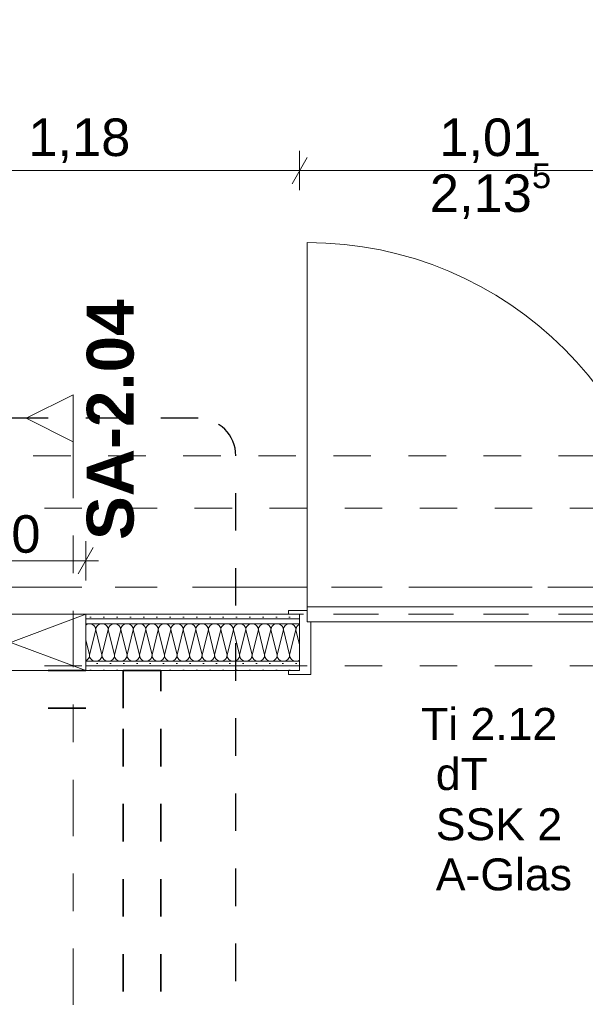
# Model space of a CAD drawing. Header units: metres. Extents: x -4 to 100, y -11 to 17.
# Tile 152 of 256: x 8.31 to 9.82, y 7.19 to 9.81. Entities that reach past the tile are written whole.
import ezdxf

# ---------------------------------------------------------------- set-up
doc = ezdxf.new("R2010")
doc.units = ezdxf.units.M
doc.header["$MEASUREMENT"] = 0
for name, pattern in [('Achse', [0.2, 0.1, -0.05, 0, -0.05]), ('Punktlinie eng', [0.0375, 0.0125, -0.025]), ('Schnittlinie', [0.3, 0.15, -0.075, 0, -0.075]), ('Strichlinie doppelt', [0.546806, 0.264583, -0.105833, 0.070556, -0.105833]), ('Strichlinie eng', [0.115, 0.075, -0.04]), ('Untersicht', [0.1, 0.075, -0.025]), ('Wipeout_Contour', [1, 0, -1])]:
    doc.linetypes.add(name, pattern=pattern)
for name, color, linetype in [('152 - Bemaßung_ Beschriftung.Ausbau', 7, 'Continuous'), ('203 - Marker.Schnitt - Ausbaudetail SA', 7, 'Continuous'), ('208 - Marker.Detail', 7, 'Continuous'), ('451 - Universal.Achsen Raster', 7, 'Continuous'), ('608 - Struktur.Träger', 7, 'Continuous'), ('650 - Abdeckung.Fußboden Aufbau', 7, 'Continuous'), ('Neubau_606 - Struktur.Wand Innen Ausbau', 7, 'Continuous'), ('Neubau_653 - Abdeckung.TB Verkofferung', 7, 'Continuous')]:
    doc.layers.add(name, color=color, linetype=linetype)
doc.styles.add('ERSTELLTER_STIL_1', font='txt')
doc.styles.add('ERSTELLTER_STIL_2', font='txt')
doc.dimstyles.new('ERSTELLTER_STIL__5', dxfattribs={"dimtxt": 0.1, "dimasz": 0.0532, "dimexe": 0.18, "dimexo": 0.0625, "dimgap": 0, "dimtad": 1, "dimtih": 1, "dimtoh": 1, "dimzin": 0, "dimdsep": 46, "dimtxsty": 'ERSTELLTER_STIL_2', "dimblk": 'ARROWHEAD_2', "dimblk1": 'ARROWHEAD_2', "dimblk2": 'ARROWHEAD_2', "dimcen": 0.09, "dimse1": 1, "dimse2": 1, "dimclrd": 7, "dimclre": 7, "dimclrt": 7, "dimazin": 0, "dimtfac": 1, "dimtdec": 4, "dimtmove": 0, "dimatfit": 3, "dimfxl": 1, "dimtolj": 1, "dimtzin": 0, "dimarcsym": 0})
pattern_1 = [(45, (0, 0), (-0.01767767, 0.01767767), [0, -0.025])]

# ---------------------------------------------------------------- blocks, each defined once
blk = doc.blocks.new('*X35')
at = {"layer": 'Neubau_606 - Struktur.Wand Innen Ausbau', "color": 7, "linetype": 'Continuous', "lineweight": 5}
for p, q in [((8.4907, 8.1997), (8.49, 8.1991)), ((8.4936, 8.2012), (8.4907, 8.1997)), ((8.4967, 8.2022), (8.4936, 8.2012)), ((8.5, 8.2025), (8.4967, 8.2022)), ((8.5033, 8.2022), (8.5, 8.2025)), ((8.5, 8.1191), (8.5167, 8.1858)), ((8.5064, 8.2012), (8.5033, 8.2022)), ((8.5093, 8.1997), (8.5064, 8.2012)), ((8.5118, 8.1976), (8.5093, 8.1997)), ((8.5139, 8.1951), (8.5118, 8.1976)), ((8.5154, 8.1922), (8.5139, 8.1951)), ((8.5163, 8.1891), (8.5154, 8.1922)), ((8.5167, 8.1858), (8.5163, 8.1891)), ((8.517, 8.1891), (8.5167, 8.1858)), ((8.5333, 8.1191), (8.5167, 8.1858)), ((8.5179, 8.1922), (8.517, 8.1891)), ((8.5195, 8.1951), (8.5179, 8.1922)), ((8.5215, 8.1976), (8.5195, 8.1951)), ((8.5241, 8.1997), (8.5215, 8.1976)), ((8.527, 8.2012), (8.5241, 8.1997)), ((8.5301, 8.2022), (8.527, 8.2012)), ((8.5333, 8.2025), (8.5301, 8.2022)), ((8.5366, 8.2022), (8.5333, 8.2025)), ((8.5333, 8.1191), (8.55, 8.1858)), ((8.5397, 8.2012), (8.5366, 8.2022)), ((8.5426, 8.1997), (8.5397, 8.2012)), ((8.5451, 8.1976), (8.5426, 8.1997)), ((8.5472, 8.1951), (8.5451, 8.1976)), ((8.5487, 8.1922), (8.5472, 8.1951)), ((8.5497, 8.1891), (8.5487, 8.1922)), ((8.55, 8.1858), (8.5497, 8.1891)), ((8.5503, 8.1891), (8.55, 8.1858)), ((8.5667, 8.1191), (8.55, 8.1858)), ((8.5513, 8.1922), (8.5503, 8.1891)), ((8.5528, 8.1951), (8.5513, 8.1922)), ((8.5549, 8.1976), (8.5528, 8.1951)), ((8.5574, 8.1997), (8.5549, 8.1976)), ((8.5603, 8.2012), (8.5574, 8.1997)), ((8.5634, 8.2022), (8.5603, 8.2012)), ((8.5667, 8.2025), (8.5634, 8.2022)), ((8.5699, 8.2022), (8.5667, 8.2025)), ((8.5667, 8.1191), (8.5833, 8.1858)), ((8.573, 8.2012), (8.5699, 8.2022)), ((8.5759, 8.1997), (8.573, 8.2012)), ((8.5785, 8.1976), (8.5759, 8.1997)), ((8.5805, 8.1951), (8.5785, 8.1976)), ((8.5821, 8.1922), (8.5805, 8.1951)), ((8.583, 8.1891), (8.5821, 8.1922)), ((8.5833, 8.1858), (8.583, 8.1891)), ((8.5837, 8.1891), (8.5833, 8.1858)), ((8.6, 8.1191), (8.5833, 8.1858)), ((8.5846, 8.1922), (8.5837, 8.1891)), ((8.5861, 8.1951), (8.5846, 8.1922)), ((8.5882, 8.1976), (8.5861, 8.1951)), ((8.5907, 8.1997), (8.5882, 8.1976)), ((8.5936, 8.2012), (8.5907, 8.1997)), ((8.5967, 8.2022), (8.5936, 8.2012)), ((8.6, 8.2025), (8.5967, 8.2022)), ((8.6033, 8.2022), (8.6, 8.2025)), ((8.6, 8.1191), (8.6167, 8.1858)), ((8.6064, 8.2012), (8.6033, 8.2022)), ((8.6093, 8.1997), (8.6064, 8.2012)), ((8.6118, 8.1976), (8.6093, 8.1997)), ((8.6139, 8.1951), (8.6118, 8.1976)), ((8.6154, 8.1922), (8.6139, 8.1951)), ((8.6163, 8.1891), (8.6154, 8.1922)), ((8.6167, 8.1858), (8.6163, 8.1891)), ((8.617, 8.1891), (8.6167, 8.1858)), ((8.6333, 8.1191), (8.6167, 8.1858)), ((8.6179, 8.1922), (8.617, 8.1891)), ((8.6195, 8.1951), (8.6179, 8.1922)), ((8.6215, 8.1976), (8.6195, 8.1951)), ((8.6241, 8.1997), (8.6215, 8.1976)), ((8.627, 8.2012), (8.6241, 8.1997)), ((8.6301, 8.2022), (8.627, 8.2012)), ((8.6333, 8.2025), (8.6301, 8.2022)), ((8.6366, 8.2022), (8.6333, 8.2025)), ((8.6333, 8.1191), (8.65, 8.1858)), ((8.6397, 8.2012), (8.6366, 8.2022)), ((8.6426, 8.1997), (8.6397, 8.2012)), ((8.6451, 8.1976), (8.6426, 8.1997)), ((8.6472, 8.1951), (8.6451, 8.1976)), ((8.6487, 8.1922), (8.6472, 8.1951)), ((8.6497, 8.1891), (8.6487, 8.1922)), ((8.65, 8.1858), (8.6497, 8.1891)), ((8.6503, 8.1891), (8.65, 8.1858)), ((8.6667, 8.1191), (8.65, 8.1858)), ((8.6513, 8.1922), (8.6503, 8.1891)), ((8.6528, 8.1951), (8.6513, 8.1922)), ((8.6549, 8.1976), (8.6528, 8.1951)), ((8.6574, 8.1997), (8.6549, 8.1976)), ((8.6603, 8.2012), (8.6574, 8.1997)), ((8.6634, 8.2022), (8.6603, 8.2012)), ((8.6667, 8.2025), (8.6634, 8.2022)), ((8.6699, 8.2022), (8.6667, 8.2025)), ((8.6667, 8.1191), (8.6833, 8.1858)), ((8.673, 8.2012), (8.6699, 8.2022)), ((8.6759, 8.1997), (8.673, 8.2012)), ((8.6785, 8.1976), (8.6759, 8.1997)), ((8.6805, 8.1951), (8.6785, 8.1976)), ((8.6821, 8.1922), (8.6805, 8.1951)), ((8.683, 8.1891), (8.6821, 8.1922)), ((8.6833, 8.1858), (8.683, 8.1891)), ((8.6837, 8.1891), (8.6833, 8.1858)), ((8.7, 8.1191), (8.6833, 8.1858)), ((8.6846, 8.1922), (8.6837, 8.1891)), ((8.6861, 8.1951), (8.6846, 8.1922)), ((8.6882, 8.1976), (8.6861, 8.1951)), ((8.6907, 8.1997), (8.6882, 8.1976)), ((8.6936, 8.2012), (8.6907, 8.1997)), ((8.6967, 8.2022), (8.6936, 8.2012)), ((8.7, 8.2025), (8.6967, 8.2022)), ((8.7033, 8.2022), (8.7, 8.2025)), ((8.7, 8.1191), (8.7167, 8.1858)), ((8.7064, 8.2012), (8.7033, 8.2022)), ((8.7093, 8.1997), (8.7064, 8.2012)), ((8.7118, 8.1976), (8.7093, 8.1997)), ((8.7139, 8.1951), (8.7118, 8.1976)), ((8.7154, 8.1922), (8.7139, 8.1951)), ((8.7163, 8.1891), (8.7154, 8.1922)), ((8.7167, 8.1858), (8.7163, 8.1891)), ((8.717, 8.1891), (8.7167, 8.1858)), ((8.7333, 8.1191), (8.7167, 8.1858)), ((8.7179, 8.1922), (8.717, 8.1891)), ((8.7195, 8.1951), (8.7179, 8.1922)), ((8.7215, 8.1976), (8.7195, 8.1951)), ((8.7241, 8.1997), (8.7215, 8.1976)), ((8.727, 8.2012), (8.7241, 8.1997)), ((8.7301, 8.2022), (8.727, 8.2012)), ((8.7333, 8.2025), (8.7301, 8.2022)), ((8.7366, 8.2022), (8.7333, 8.2025)), ((8.7333, 8.1191), (8.75, 8.1858)), ((8.7397, 8.2012), (8.7366, 8.2022)), ((8.7426, 8.1997), (8.7397, 8.2012)), ((8.7451, 8.1976), (8.7426, 8.1997)), ((8.7472, 8.1951), (8.7451, 8.1976)), ((8.7487, 8.1922), (8.7472, 8.1951)), ((8.7497, 8.1891), (8.7487, 8.1922)), ((8.75, 8.1858), (8.7497, 8.1891)), ((8.7503, 8.1891), (8.75, 8.1858)), ((8.7667, 8.1191), (8.75, 8.1858)), ((8.7513, 8.1922), (8.7503, 8.1891)), ((8.7528, 8.1951), (8.7513, 8.1922)), ((8.7549, 8.1976), (8.7528, 8.1951)), ((8.7574, 8.1997), (8.7549, 8.1976)), ((8.7603, 8.2012), (8.7574, 8.1997)), ((8.7634, 8.2022), (8.7603, 8.2012)), ((8.7667, 8.2025), (8.7634, 8.2022)), ((8.7699, 8.2022), (8.7667, 8.2025)), ((8.7667, 8.1191), (8.7833, 8.1858)), ((8.773, 8.2012), (8.7699, 8.2022)), ((8.7759, 8.1997), (8.773, 8.2012)), ((8.7785, 8.1976), (8.7759, 8.1997)), ((8.7805, 8.1951), (8.7785, 8.1976)), ((8.7821, 8.1922), (8.7805, 8.1951)), ((8.783, 8.1891), (8.7821, 8.1922)), ((8.7833, 8.1858), (8.783, 8.1891)), ((8.7837, 8.1891), (8.7833, 8.1858)), ((8.8, 8.1191), (8.7833, 8.1858)), ((8.7846, 8.1922), (8.7837, 8.1891)), ((8.7861, 8.1951), (8.7846, 8.1922)), ((8.7882, 8.1976), (8.7861, 8.1951)), ((8.7907, 8.1997), (8.7882, 8.1976)), ((8.7936, 8.2012), (8.7907, 8.1997)), ((8.7967, 8.2022), (8.7936, 8.2012)), ((8.8, 8.2025), (8.7967, 8.2022)), ((8.8033, 8.2022), (8.8, 8.2025)), ((8.8, 8.1191), (8.8167, 8.1858)), ((8.8064, 8.2012), (8.8033, 8.2022)), ((8.8093, 8.1997), (8.8064, 8.2012)), ((8.8118, 8.1976), (8.8093, 8.1997)), ((8.8139, 8.1951), (8.8118, 8.1976)), ((8.8154, 8.1922), (8.8139, 8.1951)), ((8.8163, 8.1891), (8.8154, 8.1922)), ((8.8167, 8.1858), (8.8163, 8.1891)), ((8.817, 8.1891), (8.8167, 8.1858)), ((8.8333, 8.1191), (8.8167, 8.1858)), ((8.8179, 8.1922), (8.817, 8.1891)), ((8.8195, 8.1951), (8.8179, 8.1922)), ((8.8215, 8.1976), (8.8195, 8.1951)), ((8.8241, 8.1997), (8.8215, 8.1976)), ((8.827, 8.2012), (8.8241, 8.1997)), ((8.8301, 8.2022), (8.827, 8.2012)), ((8.8333, 8.2025), (8.8301, 8.2022)), ((8.8366, 8.2022), (8.8333, 8.2025)), ((8.8333, 8.1191), (8.85, 8.1858)), ((8.8397, 8.2012), (8.8366, 8.2022)), ((8.8426, 8.1997), (8.8397, 8.2012)), ((8.8451, 8.1976), (8.8426, 8.1997)), ((8.8472, 8.1951), (8.8451, 8.1976)), ((8.8487, 8.1922), (8.8472, 8.1951)), ((8.8497, 8.1891), (8.8487, 8.1922)), ((8.85, 8.1858), (8.8497, 8.1891)), ((8.8503, 8.1891), (8.85, 8.1858)), ((8.8667, 8.1191), (8.85, 8.1858)), ((8.8513, 8.1922), (8.8503, 8.1891)), ((8.8528, 8.1951), (8.8513, 8.1922)), ((8.8549, 8.1976), (8.8528, 8.1951)), ((8.8574, 8.1997), (8.8549, 8.1976)), ((8.8603, 8.2012), (8.8574, 8.1997)), ((8.8634, 8.2022), (8.8603, 8.2012)), ((8.8667, 8.2025), (8.8634, 8.2022)), ((8.8699, 8.2022), (8.8667, 8.2025)), ((8.8667, 8.1191), (8.8833, 8.1858)), ((8.873, 8.2012), (8.8699, 8.2022)), ((8.8759, 8.1997), (8.873, 8.2012)), ((8.8785, 8.1976), (8.8759, 8.1997)), ((8.8805, 8.1951), (8.8785, 8.1976)), ((8.8821, 8.1922), (8.8805, 8.1951)), ((8.883, 8.1891), (8.8821, 8.1922)), ((8.8833, 8.1858), (8.883, 8.1891)), ((8.8837, 8.1891), (8.8833, 8.1858)), ((8.9, 8.1191), (8.8833, 8.1858)), ((8.8846, 8.1922), (8.8837, 8.1891)), ((8.8861, 8.1951), (8.8846, 8.1922)), ((8.8882, 8.1976), (8.8861, 8.1951)), ((8.8907, 8.1997), (8.8882, 8.1976)), ((8.8936, 8.2012), (8.8907, 8.1997)), ((8.8967, 8.2022), (8.8936, 8.2012)), ((8.9, 8.2025), (8.8967, 8.2022)), ((8.9033, 8.2022), (8.9, 8.2025)), ((8.9, 8.1191), (8.9167, 8.1858)), ((8.9064, 8.2012), (8.9033, 8.2022)), ((8.9093, 8.1997), (8.9064, 8.2012)), ((8.9118, 8.1976), (8.9093, 8.1997)), ((8.9139, 8.1951), (8.9118, 8.1976)), ((8.9154, 8.1922), (8.9139, 8.1951)), ((8.9163, 8.1891), (8.9154, 8.1922)), ((8.9167, 8.1858), (8.9163, 8.1891)), ((8.917, 8.1891), (8.9167, 8.1858)), ((8.9333, 8.1191), (8.9167, 8.1858)), ((8.9179, 8.1922), (8.917, 8.1891)), ((8.9195, 8.1951), (8.9179, 8.1922)), ((8.9215, 8.1976), (8.9195, 8.1951)), ((8.9241, 8.1997), (8.9215, 8.1976)), ((8.927, 8.2012), (8.9241, 8.1997)), ((8.9301, 8.2022), (8.927, 8.2012)), ((8.9333, 8.2025), (8.9301, 8.2022)), ((8.9366, 8.2022), (8.9333, 8.2025)), ((8.9333, 8.1191), (8.95, 8.1858)), ((8.9397, 8.2012), (8.9366, 8.2022)), ((8.9426, 8.1997), (8.9397, 8.2012)), ((8.9451, 8.1976), (8.9426, 8.1997)), ((8.9472, 8.1951), (8.9451, 8.1976)), ((8.9487, 8.1922), (8.9472, 8.1951)), ((8.9497, 8.1891), (8.9487, 8.1922)), ((8.95, 8.1858), (8.9497, 8.1891)), ((8.9503, 8.1891), (8.95, 8.1858)), ((8.9667, 8.1191), (8.95, 8.1858)), ((8.9513, 8.1922), (8.9503, 8.1891)), ((8.9528, 8.1951), (8.9513, 8.1922)), ((8.9549, 8.1976), (8.9528, 8.1951)), ((8.9574, 8.1997), (8.9549, 8.1976)), ((8.9603, 8.2012), (8.9574, 8.1997)), ((8.9634, 8.2022), (8.9603, 8.2012)), ((8.9667, 8.2025), (8.9634, 8.2022)), ((8.9699, 8.2022), (8.9667, 8.2025)), ((8.9667, 8.1191), (8.9833, 8.1858)), ((8.973, 8.2012), (8.9699, 8.2022)), ((8.9759, 8.1997), (8.973, 8.2012)), ((8.9785, 8.1976), (8.9759, 8.1997)), ((8.9805, 8.1951), (8.9785, 8.1976)), ((8.9821, 8.1922), (8.9805, 8.1951)), ((8.983, 8.1891), (8.9821, 8.1922)), ((8.9833, 8.1858), (8.983, 8.1891)), ((8.9837, 8.1891), (8.9833, 8.1858)), ((9, 8.1191), (8.9833, 8.1858)), ((8.9846, 8.1922), (8.9837, 8.1891)), ((8.9861, 8.1951), (8.9846, 8.1922)), ((8.9882, 8.1976), (8.9861, 8.1951)), ((8.9907, 8.1997), (8.9882, 8.1976)), ((8.9936, 8.2012), (8.9907, 8.1997)), ((8.9967, 8.2022), (8.9936, 8.2012)), ((9, 8.2025), (8.9967, 8.2022)), ((9.0033, 8.2022), (9, 8.2025)), ((9, 8.1191), (9.0167, 8.1858)), ((9.0064, 8.2012), (9.0033, 8.2022)), ((9.0093, 8.1997), (9.0064, 8.2012)), ((9.0118, 8.1976), (9.0093, 8.1997)), ((9.0139, 8.1951), (9.0118, 8.1976)), ((9.0154, 8.1922), (9.0139, 8.1951)), ((9.0163, 8.1891), (9.0154, 8.1922)), ((9.0167, 8.1858), (9.0163, 8.1891)), ((9.017, 8.1891), (9.0167, 8.1858)), ((9.0333, 8.1191), (9.0167, 8.1858)), ((9.0179, 8.1922), (9.017, 8.1891)), ((9.0195, 8.1951), (9.0179, 8.1922)), ((9.0215, 8.1976), (9.0195, 8.1951)), ((9.0241, 8.1997), (9.0215, 8.1976)), ((9.027, 8.2012), (9.0241, 8.1997)), ((9.0301, 8.2022), (9.027, 8.2012)), ((9.0333, 8.2025), (9.0301, 8.2022)), ((9.0366, 8.2022), (9.0333, 8.2025)), ((9.0333, 8.1191), (9.05, 8.1858)), ((9.0397, 8.2012), (9.0366, 8.2022)), ((9.0426, 8.1997), (9.0397, 8.2012)), ((9.0451, 8.1976), (9.0426, 8.1997)), ((9.0472, 8.1951), (9.0451, 8.1976)), ((9.0487, 8.1922), (9.0472, 8.1951)), ((9.0497, 8.1891), (9.0487, 8.1922)), ((9.05, 8.1858), (9.0497, 8.1891)), ((9.0503, 8.1891), (9.05, 8.1858)), ((9.06, 8.1459), (9.05, 8.1858)), ((9.0513, 8.1922), (9.0503, 8.1891)), ((9.0528, 8.1951), (9.0513, 8.1922)), ((9.0549, 8.1976), (9.0528, 8.1951)), ((9.0574, 8.1997), (9.0549, 8.1976)), ((9.06, 8.2011), (9.0574, 8.1997)), ((8.5, 8.1191), (8.49, 8.1592)), ((8.49, 8.1039), (8.4926, 8.1053)), ((8.4926, 8.1053), (8.4951, 8.1074)), ((8.4951, 8.1074), (8.4972, 8.1099)), ((8.4972, 8.1099), (8.4987, 8.1128)), ((8.4987, 8.1128), (8.4997, 8.1159)), ((8.4997, 8.1159), (8.5, 8.1191)), ((8.5, 8.1191), (8.5003, 8.1159)), ((8.5003, 8.1159), (8.5013, 8.1128)), ((8.5013, 8.1128), (8.5028, 8.1099)), ((8.5028, 8.1099), (8.5049, 8.1074)), ((8.5049, 8.1074), (8.5074, 8.1053)), ((8.5074, 8.1053), (8.5103, 8.1038)), ((8.5103, 8.1038), (8.5134, 8.1028)), ((8.5134, 8.1028), (8.5167, 8.1025)), ((8.5167, 8.1025), (8.5199, 8.1028)), ((8.5199, 8.1028), (8.523, 8.1038)), ((8.523, 8.1038), (8.5259, 8.1053)), ((8.5259, 8.1053), (8.5285, 8.1074)), ((8.5285, 8.1074), (8.5305, 8.1099)), ((8.5305, 8.1099), (8.5321, 8.1128)), ((8.5321, 8.1128), (8.533, 8.1159)), ((8.533, 8.1159), (8.5333, 8.1191)), ((8.5333, 8.1191), (8.5337, 8.1159)), ((8.5337, 8.1159), (8.5346, 8.1128)), ((8.5346, 8.1128), (8.5361, 8.1099)), ((8.5361, 8.1099), (8.5382, 8.1074)), ((8.5382, 8.1074), (8.5407, 8.1053)), ((8.5407, 8.1053), (8.5436, 8.1038)), ((8.5436, 8.1038), (8.5467, 8.1028)), ((8.5467, 8.1028), (8.55, 8.1025)), ((8.55, 8.1025), (8.5533, 8.1028)), ((8.5533, 8.1028), (8.5564, 8.1038)), ((8.5564, 8.1038), (8.5593, 8.1053)), ((8.5593, 8.1053), (8.5618, 8.1074)), ((8.5618, 8.1074), (8.5639, 8.1099)), ((8.5639, 8.1099), (8.5654, 8.1128)), ((8.5654, 8.1128), (8.5663, 8.1159)), ((8.5663, 8.1159), (8.5667, 8.1191)), ((8.5667, 8.1191), (8.567, 8.1159)), ((8.567, 8.1159), (8.5679, 8.1128)), ((8.5679, 8.1128), (8.5695, 8.1099)), ((8.5695, 8.1099), (8.5715, 8.1074)), ((8.5715, 8.1074), (8.5741, 8.1053)), ((8.5741, 8.1053), (8.577, 8.1038)), ((8.577, 8.1038), (8.5801, 8.1028)), ((8.5801, 8.1028), (8.5833, 8.1025)), ((8.5833, 8.1025), (8.5866, 8.1028)), ((8.5866, 8.1028), (8.5897, 8.1038)), ((8.5897, 8.1038), (8.5926, 8.1053)), ((8.5926, 8.1053), (8.5951, 8.1074)), ((8.5951, 8.1074), (8.5972, 8.1099)), ((8.5972, 8.1099), (8.5987, 8.1128)), ((8.5987, 8.1128), (8.5997, 8.1159)), ((8.5997, 8.1159), (8.6, 8.1191)), ((8.6, 8.1191), (8.6003, 8.1159)), ((8.6003, 8.1159), (8.6013, 8.1128)), ((8.6013, 8.1128), (8.6028, 8.1099)), ((8.6028, 8.1099), (8.6049, 8.1074)), ((8.6049, 8.1074), (8.6074, 8.1053)), ((8.6074, 8.1053), (8.6103, 8.1038)), ((8.6103, 8.1038), (8.6134, 8.1028)), ((8.6134, 8.1028), (8.6167, 8.1025)), ((8.6167, 8.1025), (8.6199, 8.1028)), ((8.6199, 8.1028), (8.623, 8.1038)), ((8.623, 8.1038), (8.6259, 8.1053)), ((8.6259, 8.1053), (8.6285, 8.1074)), ((8.6285, 8.1074), (8.6305, 8.1099)), ((8.6305, 8.1099), (8.6321, 8.1128)), ((8.6321, 8.1128), (8.633, 8.1159)), ((8.633, 8.1159), (8.6333, 8.1191)), ((8.6333, 8.1191), (8.6337, 8.1159)), ((8.6337, 8.1159), (8.6346, 8.1128)), ((8.6346, 8.1128), (8.6361, 8.1099)), ((8.6361, 8.1099), (8.6382, 8.1074)), ((8.6382, 8.1074), (8.6407, 8.1053)), ((8.6407, 8.1053), (8.6436, 8.1038)), ((8.6436, 8.1038), (8.6467, 8.1028)), ((8.6467, 8.1028), (8.65, 8.1025)), ((8.65, 8.1025), (8.6533, 8.1028)), ((8.6533, 8.1028), (8.6564, 8.1038)), ((8.6564, 8.1038), (8.6593, 8.1053)), ((8.6593, 8.1053), (8.6618, 8.1074)), ((8.6618, 8.1074), (8.6639, 8.1099)), ((8.6639, 8.1099), (8.6654, 8.1128)), ((8.6654, 8.1128), (8.6663, 8.1159)), ((8.6663, 8.1159), (8.6667, 8.1191)), ((8.6667, 8.1191), (8.667, 8.1159)), ((8.667, 8.1159), (8.6679, 8.1128)), ((8.6679, 8.1128), (8.6695, 8.1099)), ((8.6695, 8.1099), (8.6715, 8.1074)), ((8.6715, 8.1074), (8.6741, 8.1053)), ((8.6741, 8.1053), (8.677, 8.1038)), ((8.677, 8.1038), (8.6801, 8.1028)), ((8.6801, 8.1028), (8.6833, 8.1025)), ((8.6833, 8.1025), (8.6866, 8.1028)), ((8.6866, 8.1028), (8.6897, 8.1038)), ((8.6897, 8.1038), (8.6926, 8.1053)), ((8.6926, 8.1053), (8.6951, 8.1074)), ((8.6951, 8.1074), (8.6972, 8.1099)), ((8.6972, 8.1099), (8.6987, 8.1128)), ((8.6987, 8.1128), (8.6997, 8.1159)), ((8.6997, 8.1159), (8.7, 8.1191)), ((8.7, 8.1191), (8.7003, 8.1159)), ((8.7003, 8.1159), (8.7013, 8.1128)), ((8.7013, 8.1128), (8.7028, 8.1099)), ((8.7028, 8.1099), (8.7049, 8.1074)), ((8.7049, 8.1074), (8.7074, 8.1053)), ((8.7074, 8.1053), (8.7103, 8.1038)), ((8.7103, 8.1038), (8.7134, 8.1028)), ((8.7134, 8.1028), (8.7167, 8.1025)), ((8.7167, 8.1025), (8.7199, 8.1028)), ((8.7199, 8.1028), (8.723, 8.1038)), ((8.723, 8.1038), (8.7259, 8.1053)), ((8.7259, 8.1053), (8.7285, 8.1074)), ((8.7285, 8.1074), (8.7305, 8.1099)), ((8.7305, 8.1099), (8.7321, 8.1128)), ((8.7321, 8.1128), (8.733, 8.1159)), ((8.733, 8.1159), (8.7333, 8.1191)), ((8.7333, 8.1191), (8.7337, 8.1159)), ((8.7337, 8.1159), (8.7346, 8.1128)), ((8.7346, 8.1128), (8.7361, 8.1099)), ((8.7361, 8.1099), (8.7382, 8.1074)), ((8.7382, 8.1074), (8.7407, 8.1053)), ((8.7407, 8.1053), (8.7436, 8.1038)), ((8.7436, 8.1038), (8.7467, 8.1028)), ((8.7467, 8.1028), (8.75, 8.1025)), ((8.75, 8.1025), (8.7533, 8.1028)), ((8.7533, 8.1028), (8.7564, 8.1038)), ((8.7564, 8.1038), (8.7593, 8.1053)), ((8.7593, 8.1053), (8.7618, 8.1074)), ((8.7618, 8.1074), (8.7639, 8.1099)), ((8.7639, 8.1099), (8.7654, 8.1128)), ((8.7654, 8.1128), (8.7663, 8.1159)), ((8.7663, 8.1159), (8.7667, 8.1191)), ((8.7667, 8.1191), (8.767, 8.1159)), ((8.767, 8.1159), (8.7679, 8.1128)), ((8.7679, 8.1128), (8.7695, 8.1099)), ((8.7695, 8.1099), (8.7715, 8.1074)), ((8.7715, 8.1074), (8.7741, 8.1053)), ((8.7741, 8.1053), (8.777, 8.1038)), ((8.777, 8.1038), (8.7801, 8.1028)), ((8.7801, 8.1028), (8.7833, 8.1025)), ((8.7833, 8.1025), (8.7866, 8.1028)), ((8.7866, 8.1028), (8.7897, 8.1038)), ((8.7897, 8.1038), (8.7926, 8.1053)), ((8.7926, 8.1053), (8.7951, 8.1074)), ((8.7951, 8.1074), (8.7972, 8.1099)), ((8.7972, 8.1099), (8.7987, 8.1128)), ((8.7987, 8.1128), (8.7997, 8.1159)), ((8.7997, 8.1159), (8.8, 8.1191)), ((8.8, 8.1191), (8.8003, 8.1159)), ((8.8003, 8.1159), (8.8013, 8.1128)), ((8.8013, 8.1128), (8.8028, 8.1099)), ((8.8028, 8.1099), (8.8049, 8.1074)), ((8.8049, 8.1074), (8.8074, 8.1053)), ((8.8074, 8.1053), (8.8103, 8.1038)), ((8.8103, 8.1038), (8.8134, 8.1028)), ((8.8134, 8.1028), (8.8167, 8.1025)), ((8.8167, 8.1025), (8.8199, 8.1028)), ((8.8199, 8.1028), (8.823, 8.1038)), ((8.823, 8.1038), (8.8259, 8.1053)), ((8.8259, 8.1053), (8.8285, 8.1074)), ((8.8285, 8.1074), (8.8305, 8.1099)), ((8.8305, 8.1099), (8.8321, 8.1128)), ((8.8321, 8.1128), (8.833, 8.1159)), ((8.833, 8.1159), (8.8333, 8.1191)), ((8.8333, 8.1191), (8.8337, 8.1159)), ((8.8337, 8.1159), (8.8346, 8.1128)), ((8.8346, 8.1128), (8.8361, 8.1099)), ((8.8361, 8.1099), (8.8382, 8.1074)), ((8.8382, 8.1074), (8.8407, 8.1053)), ((8.8407, 8.1053), (8.8436, 8.1038)), ((8.8436, 8.1038), (8.8467, 8.1028)), ((8.8467, 8.1028), (8.85, 8.1025)), ((8.85, 8.1025), (8.8533, 8.1028)), ((8.8533, 8.1028), (8.8564, 8.1038)), ((8.8564, 8.1038), (8.8593, 8.1053)), ((8.8593, 8.1053), (8.8618, 8.1074)), ((8.8618, 8.1074), (8.8639, 8.1099)), ((8.8639, 8.1099), (8.8654, 8.1128)), ((8.8654, 8.1128), (8.8663, 8.1159)), ((8.8663, 8.1159), (8.8667, 8.1191)), ((8.8667, 8.1191), (8.867, 8.1159)), ((8.867, 8.1159), (8.8679, 8.1128)), ((8.8679, 8.1128), (8.8695, 8.1099)), ((8.8695, 8.1099), (8.8715, 8.1074)), ((8.8715, 8.1074), (8.8741, 8.1053)), ((8.8741, 8.1053), (8.877, 8.1038)), ((8.877, 8.1038), (8.8801, 8.1028)), ((8.8801, 8.1028), (8.8833, 8.1025)), ((8.8833, 8.1025), (8.8866, 8.1028)), ((8.8866, 8.1028), (8.8897, 8.1038)), ((8.8897, 8.1038), (8.8926, 8.1053)), ((8.8926, 8.1053), (8.8951, 8.1074)), ((8.8951, 8.1074), (8.8972, 8.1099)), ((8.8972, 8.1099), (8.8987, 8.1128)), ((8.8987, 8.1128), (8.8997, 8.1159)), ((8.8997, 8.1159), (8.9, 8.1191)), ((8.9, 8.1191), (8.9003, 8.1159)), ((8.9003, 8.1159), (8.9013, 8.1128)), ((8.9013, 8.1128), (8.9028, 8.1099)), ((8.9028, 8.1099), (8.9049, 8.1074)), ((8.9049, 8.1074), (8.9074, 8.1053)), ((8.9074, 8.1053), (8.9103, 8.1038)), ((8.9103, 8.1038), (8.9134, 8.1028)), ((8.9134, 8.1028), (8.9167, 8.1025)), ((8.9167, 8.1025), (8.9199, 8.1028)), ((8.9199, 8.1028), (8.923, 8.1038)), ((8.923, 8.1038), (8.9259, 8.1053)), ((8.9259, 8.1053), (8.9285, 8.1074)), ((8.9285, 8.1074), (8.9305, 8.1099)), ((8.9305, 8.1099), (8.9321, 8.1128)), ((8.9321, 8.1128), (8.933, 8.1159)), ((8.933, 8.1159), (8.9333, 8.1191)), ((8.9333, 8.1191), (8.9337, 8.1159)), ((8.9337, 8.1159), (8.9346, 8.1128)), ((8.9346, 8.1128), (8.9361, 8.1099)), ((8.9361, 8.1099), (8.9382, 8.1074)), ((8.9382, 8.1074), (8.9407, 8.1053)), ((8.9407, 8.1053), (8.9436, 8.1038)), ((8.9436, 8.1038), (8.9467, 8.1028)), ((8.9467, 8.1028), (8.95, 8.1025)), ((8.95, 8.1025), (8.9533, 8.1028)), ((8.9533, 8.1028), (8.9564, 8.1038)), ((8.9564, 8.1038), (8.9593, 8.1053)), ((8.9593, 8.1053), (8.9618, 8.1074)), ((8.9618, 8.1074), (8.9639, 8.1099)), ((8.9639, 8.1099), (8.9654, 8.1128)), ((8.9654, 8.1128), (8.9663, 8.1159)), ((8.9663, 8.1159), (8.9667, 8.1191)), ((8.9667, 8.1191), (8.967, 8.1159)), ((8.967, 8.1159), (8.9679, 8.1128)), ((8.9679, 8.1128), (8.9695, 8.1099)), ((8.9695, 8.1099), (8.9715, 8.1074)), ((8.9715, 8.1074), (8.9741, 8.1053)), ((8.9741, 8.1053), (8.977, 8.1038)), ((8.977, 8.1038), (8.9801, 8.1028)), ((8.9801, 8.1028), (8.9833, 8.1025)), ((8.9833, 8.1025), (8.9866, 8.1028)), ((8.9866, 8.1028), (8.9897, 8.1038)), ((8.9897, 8.1038), (8.9926, 8.1053)), ((8.9926, 8.1053), (8.9951, 8.1074)), ((8.9951, 8.1074), (8.9972, 8.1099)), ((8.9972, 8.1099), (8.9987, 8.1128)), ((8.9987, 8.1128), (8.9997, 8.1159)), ((8.9997, 8.1159), (9, 8.1191)), ((9, 8.1191), (9.0003, 8.1159)), ((9.0003, 8.1159), (9.0013, 8.1128)), ((9.0013, 8.1128), (9.0028, 8.1099)), ((9.0028, 8.1099), (9.0049, 8.1074)), ((9.0049, 8.1074), (9.0074, 8.1053)), ((9.0074, 8.1053), (9.0103, 8.1038)), ((9.0103, 8.1038), (9.0134, 8.1028)), ((9.0134, 8.1028), (9.0167, 8.1025)), ((9.0167, 8.1025), (9.0199, 8.1028)), ((9.0199, 8.1028), (9.023, 8.1038)), ((9.023, 8.1038), (9.0259, 8.1053)), ((9.0259, 8.1053), (9.0285, 8.1074)), ((9.0285, 8.1074), (9.0305, 8.1099)), ((9.0305, 8.1099), (9.0321, 8.1128)), ((9.0321, 8.1128), (9.033, 8.1159)), ((9.033, 8.1159), (9.0333, 8.1191)), ((9.0333, 8.1191), (9.0337, 8.1159)), ((9.0337, 8.1159), (9.0346, 8.1128)), ((9.0346, 8.1128), (9.0361, 8.1099)), ((9.0361, 8.1099), (9.0382, 8.1074)), ((9.0382, 8.1074), (9.0407, 8.1053)), ((9.0407, 8.1053), (9.0436, 8.1038)), ((9.0436, 8.1038), (9.0467, 8.1028)), ((9.0467, 8.1028), (9.05, 8.1025)), ((9.05, 8.1025), (9.0533, 8.1028)), ((9.0533, 8.1028), (9.0564, 8.1038)), ((9.0564, 8.1038), (9.0593, 8.1053)), ((9.0593, 8.1053), (9.06, 8.1059))]:
    blk.add_line(p, q, dxfattribs=at)
blk = doc.blocks.new('*D217')
at = {"layer": '152 - Bemaßung_ Beschriftung.Ausbau', "color": 7, "linetype": 'Continuous', "lineweight": 5}
for p, q in [((8.49, 8.3175), (8.49, 8.4225)), ((8.1102, 8.405), (8.0698, 8.335)), ((8.4698, 8.335), (8.5102, 8.405)), ((8.09, 8.37), (8.49, 8.37)), ((8.49, 8.37), (8.5242, 8.37))]:
    blk.add_line(p, q, dxfattribs=at)
at = {"layer": '152 - Bemaßung_ Beschriftung.Ausbau', "color": 7, "lineweight": 5, "insert": (8.2141, 8.39), "char_height": 0.1, "attachment_point": 7, "style": 'ERSTELLTER_STIL_2'}
blk.add_mtext('\\A1;{\\pql;\\fArial|b0|i0|c0|p38;40}', dxfattribs=at)
blk = doc.blocks.new('ARROWHEAD_2')
at = {"color": 0, "linetype": 'Continuous', "lineweight": 0}
for p, q in [((-0.378, -0.655), (0.378, 0.655)), ((0, 0), (-1, 0))]:
    blk.add_line(p, q, dxfattribs=at)
blk = doc.blocks.new('*D595')
at = {"layer": '152 - Bemaßung_ Beschriftung.Ausbau', "color": 7, "linetype": 'Continuous', "lineweight": 5}
for p, q in [((7.9002, 9.4443), (7.8598, 9.3743)), ((7.88, 9.3568), (7.88, 9.4618)), ((9.0802, 9.4443), (9.0398, 9.3743)), ((9.06, 9.3568), (9.06, 9.4618)), ((7.8458, 9.4093), (7.88, 9.4093)), ((7.88, 9.4093), (9.06, 9.4093))]:
    blk.add_line(p, q, dxfattribs=at)
at = {"layer": '152 - Bemaßung_ Beschriftung.Ausbau', "color": 7, "lineweight": 5, "insert": (8.337, 9.4293), "char_height": 0.1, "attachment_point": 7, "style": 'ERSTELLTER_STIL_2'}
blk.add_mtext('\\A1;{\\pql;\\fArial|b0|i0|c0|p38;1,18}', dxfattribs=at)
blk = doc.blocks.new('*D596')
at = {"layer": '152 - Bemaßung_ Beschriftung.Ausbau', "color": 7, "linetype": 'Continuous', "lineweight": 5}
for p, q in [((9.0802, 9.4443), (9.0398, 9.3743)), ((9.06, 9.3568), (9.06, 9.4618)), ((10.0498, 9.3743), (10.0902, 9.4443)), ((10.07, 9.3568), (10.07, 9.4618)), ((9.06, 9.4093), (10.07, 9.4093)), ((10.07, 9.4093), (10.1042, 9.4093))]:
    blk.add_line(p, q, dxfattribs=at)
at = {"layer": '152 - Bemaßung_ Beschriftung.Ausbau', "color": 7, "lineweight": 5, "char_height": 0.1, "attachment_point": 7, "style": 'ERSTELLTER_STIL_2'}
for s, insert in [('\\A1;{\\pql;\\fArial|b0|i0|c0|p38;2,13\\fArial|b0|i0|c0|p38;\\A1{\\H.66x;\\S5^  ;}}', (9.4069, 9.2699)), ('\\A1;{\\pql;\\fArial|b0|i0|c0|p38;1,01}', (9.432, 9.4293))]:
    blk.add_mtext(s, dxfattribs=dict(at, insert=insert))

msp = doc.modelspace()

# ---------------------------------------------------------------- hatches: boundary and pattern name
at = {"layer": 'Neubau_606 - Struktur.Wand Innen Ausbau', "linetype": 'Continuous', "lineweight": 0, "true_color": 0x000000}
h = msp.add_hatch(dxfattribs=at)
h.set_pattern_fill('Gips_0001', color=18, style=0, pattern_type=2)
h.set_pattern_definition(pattern_1)
h.paths.add_polyline_path([(8.49, 8.2275), (8.49, 8.215), (9.06, 8.215), (9.06, 8.2275)])
h = msp.add_hatch(dxfattribs=at)
h.set_pattern_fill('Gips_0001', color=18, style=0, pattern_type=2)
h.set_pattern_definition(pattern_1)
h.paths.add_polyline_path([(8.49, 8.2025), (9.06, 8.2025), (9.06, 8.215), (8.49, 8.215)])
h = msp.add_hatch(dxfattribs=at)
h.set_pattern_fill('Gips_0001', color=18, style=0, pattern_type=2)
h.set_pattern_definition(pattern_1)
h.paths.add_polyline_path([(8.49, 8.09), (9.06, 8.09), (9.06, 8.1025), (8.49, 8.1025)])
h = msp.add_hatch(dxfattribs=at)
h.set_pattern_fill('Gips_0001', color=18, style=0, pattern_type=2)
h.set_pattern_definition(pattern_1)
h.paths.add_polyline_path([(9.06, 8.09), (8.49, 8.09), (8.49, 8.0775), (9.06, 8.0775)])

# ---------------------------------------------------------------- linework, layer by layer
at = {"layer": '203 - Marker.Schnitt - Ausbaudetail SA', "color": 7, "linetype": 'Schnittlinie', "lineweight": 13}
msp.add_line((8.4561, 8.687), (8.4561, 5.013), dxfattribs=at)
at = {"layer": '208 - Marker.Detail', "color": 30, "linetype": 'Punktlinie eng', "lineweight": 25, "true_color": 0xff6e00}
msp.add_line((8.89, 5.0505), (8.89, 8.6495), dxfattribs=at)
msp.add_arc((8.79, 8.6495), 0.1, 0, 90, dxfattribs=at)
at = {"layer": '451 - Universal.Achsen Raster', "color": 160, "linetype": 'Strichlinie doppelt', "lineweight": 9, "true_color": 0x3232ff}
msp.add_line((64.935, 8.3), (-3.175, 8.3), dxfattribs=at)
at = {"layer": '608 - Struktur.Träger', "color": 7, "linetype": 'Untersicht', "lineweight": 13}
for p, q in [((0.38, 8.51), (61.88, 8.51)), ((0.38, 8.09), (61.88, 8.09))]:
    msp.add_line(p, q, dxfattribs=at)
at = {"layer": '608 - Struktur.Träger', "color": 7, "linetype": 'Achse', "lineweight": 9}
msp.add_line((0.38, 8.3), (61.88, 8.3), dxfattribs=at)
at = {"layer": '650 - Abdeckung.Fußboden Aufbau', "color": 7, "linetype": 'Continuous', "lineweight": 13, "flags": 128}
for points in [[(7.795, 12.99), (7.795, 8.51), (7.89, 8.51), (7.89, 8.2275), (9.06, 8.2275)], [(9.06, 8.2275), (9.06, 8.0775), (6.42, 8.0775), (6.42, 8.2275)]]:
    msp.add_lwpolyline(points, dxfattribs=at)
at = {"layer": '650 - Abdeckung.Fußboden Aufbau', "color": 7, "linetype": 'Strichlinie eng', "lineweight": 13, "flags": 128}
msp.add_lwpolyline([(10.07, 8.2275), (9.06, 8.2275)], dxfattribs=at)
at = {"layer": 'Neubau_606 - Struktur.Wand Innen Ausbau', "color": 1, "linetype": 'Continuous', "lineweight": 13}
for p, q in [((9.08, 8.2475), (9.08, 9.2175)), ((9.08, 8.2375), (9.03, 8.2375)), ((9.03, 8.2375), (9.03, 8.2275)), ((9.08, 8.2075), (9.08, 8.2475)), ((9.08, 8.2475), (10.05, 8.2475)), ((9.08, 8.2075), (9.08, 8.2375)), ((9.03, 8.2275), (9.06, 8.2275)), ((9.06, 8.215), (9.06, 8.2275)), ((9.06, 8.2275), (9.06, 8.0775)), ((9.06, 8.215), (9.06, 8.2275)), ((9.06, 8.215), (9.06, 8.2275)), ((9.06, 8.2025), (9.06, 8.215)), ((9.06, 8.2025), (9.06, 8.215)), ((9.06, 8.2025), (9.06, 8.215)), ((8.49, 8.2025), (9.06, 8.2025)), ((9.06, 8.1025), (9.06, 8.2025)), ((9.06, 8.1025), (9.06, 8.2025)), ((9.06, 8.1025), (9.06, 8.2025)), ((9.09, 8.2075), (9.08, 8.2075)), ((10.05, 8.2075), (9.08, 8.2075)), ((9.09, 8.0675), (9.09, 8.2075)), ((8.49, 8.1025), (9.06, 8.1025)), ((9.06, 8.0775), (9.03, 8.0775)), ((9.03, 8.0775), (9.03, 8.0675)), ((9.06, 8.09), (9.06, 8.1025)), ((9.06, 8.09), (9.06, 8.1025)), ((9.06, 8.09), (9.06, 8.1025)), ((9.06, 8.0775), (9.06, 8.09)), ((9.06, 8.0775), (9.06, 8.09)), ((9.06, 8.0775), (9.06, 8.09)), ((9.03, 8.0675), (9.09, 8.0675))]:
    msp.add_line(p, q, dxfattribs=at)
at = {"layer": 'Neubau_606 - Struktur.Wand Innen Ausbau', "color": 1, "linetype": 'Continuous', "lineweight": 9}
for p, q in [((8.49, 8.0775), (8.09, 8.2275)), ((8.09, 8.0775), (8.49, 8.2275)), ((8.49, 8.215), (9.06, 8.215)), ((8.49, 8.09), (9.06, 8.09))]:
    msp.add_line(p, q, dxfattribs=at)
at = {"layer": 'Neubau_606 - Struktur.Wand Innen Ausbau', "color": 1, "linetype": 'Continuous', "lineweight": 9, "flags": 128}
for points in [[(8.49, 8.2275), (8.09, 8.2275)], [(8.49, 8.215), (8.49, 8.2275)], [(8.49, 8.2025), (8.49, 8.215)], [(8.49, 8.1025), (8.49, 8.2025)], [(8.09, 8.0775), (8.49, 8.0775)], [(8.49, 8.09), (8.49, 8.1025)], [(8.49, 8.0775), (8.49, 8.09)]]:
    msp.add_lwpolyline(points, dxfattribs=at)
at = {"layer": 'Neubau_606 - Struktur.Wand Innen Ausbau', "color": 1, "linetype": 'Continuous', "lineweight": 13, "flags": 128}
for points in [[(9.06, 8.2275), (8.49, 8.2275)], [(8.49, 8.0775), (9.06, 8.0775)]]:
    msp.add_lwpolyline(points, dxfattribs=at)
at = {"layer": 'Neubau_606 - Struktur.Wand Innen Ausbau', "color": 1, "linetype": 'Continuous', "lineweight": 9}
msp.add_arc((9.08, 8.2475), 0.97, 0, 90, dxfattribs=at)
at = {"layer": 'Neubau_653 - Abdeckung.TB Verkofferung', "color": 1, "linetype": 'Untersicht', "lineweight": 9}
for p, q in [((11.25, 8.6495), (7.795, 8.6495)), ((11.25, 8.2275), (7.795, 8.2275))]:
    msp.add_line(p, q, dxfattribs=at)
at = {"layer": 'Neubau_653 - Abdeckung.TB Verkofferung', "color": 1, "linetype": 'Untersicht', "lineweight": 35, "flags": 128}
for points in [[(7.99, 8.0775), (8.59, 8.0775)], [(7.99, 8.0775), (8.59, 8.0775)], [(8.59, 6.0225), (8.59, 8.0775)], [(8.59, 8.0775), (8.69, 8.0775)], [(8.59, 7.9775), (8.59, 8.0775)], [(8.69, 6.0225), (8.69, 8.0775)], [(7.99, 7.9775), (8.59, 7.9775)]]:
    msp.add_lwpolyline(points, dxfattribs=at)

# ---------------------------------------------------------------- block references
at = {"layer": 'Neubau_606 - Struktur.Wand Innen Ausbau', "color": 1, "lineweight": 13}
msp.add_blockref('*X35', (0, 0), dxfattribs=at)

# ---------------------------------------------------------------- texts
at = {"layer": '203 - Marker.Schnitt - Ausbaudetail SA', "color": 7, "lineweight": 13, "insert": (8.6194, 8.4254), "char_height": 0.125, "attachment_point": 7, "rotation": 90, "style": 'ERSTELLTER_STIL_1'}
msp.add_mtext('\\A1;{\\pql;\\pt0;\\fArial|b1|i0|c0|p38;SA-2.04}', dxfattribs=at)
at = {"layer": 'Neubau_606 - Struktur.Wand Innen Ausbau', "color": 1, "lineweight": 13, "char_height": 0.085, "style": 'ERSTELLTER_STIL_2'}
for s, insert, attachment_point in [('\\A1;{\\pqc;\\pt0;\\fArial|b0|i0|c0|p38;\\C7;Ti 2.12}', (9.565, 7.8931), 8), ('\\A1;{\\pqr;\\pt0;\\fArial|b0|i0|c0|p38;\\C7;}', (9.3575, 7.8639), 3), ('\\A1;{\\pql;\\pt0;\\fArial|b0|i0|c0|p38;\\C7;dT}', (9.4228, 7.8445), 1), ('\\A1;{\\pqr;\\pt0;\\fArial|b0|i0|c0|p38;\\C7;}', (9.3575, 7.7303), 3), ('\\A1;{\\pql;\\pt0;\\fArial|b0|i0|c0|p38;\\C7;SSK 2}', (9.4228, 7.7109), 1), ('\\A1;{\\pqr;\\pt0;\\fArial|b0|i0|c0|p38;\\C7;}', (9.3575, 7.5968), 3), ('\\A1;{\\pql;\\pt0;\\fArial|b0|i0|c0|p38;\\C7;A-Glas}', (9.4228, 7.5773), 1)]:
    msp.add_mtext(s, dxfattribs=dict(at, insert=insert, attachment_point=attachment_point))

# ---------------------------------------------------------------- dimensions: what is measured, and where the dimension line sits
at = {"layer": '152 - Bemaßung_ Beschriftung.Ausbau', "color": 7, "linetype": 'Continuous', "lineweight": 5}
for base, p1, p2, picture, middle in [((10.07, 9.4093), (9.06, 8.2275), (10.07, 8.2275), '*D596', (9.5618, 9.4793)), ((8.49, 8.37), (8.09, 8.2275), (8.49, 8.2275), '*D217', (8.2903, 8.44))]:
    dim = msp.add_linear_dim(base=base, p1=p1, p2=p2, dimstyle='ERSTELLTER_STIL__5', dxfattribs=at)
    dim.commit()
    dim.dimension.update_dxf_attribs({"geometry": picture, "text_midpoint": middle, "dimtype": 160})

# ---------------------------------------------------------------- next in the draw order: wipeouts: each hides what was drawn before it
at = {"color": 254, "linetype": 'Wipeout_Contour', "lineweight": 0, "ltscale": 36.092029}
msp.add_wipeout([(8.4561, 8.812), (8.3311, 8.7495), (8.4561, 8.687)], dxfattribs=at).dxf.layer = '203 - Marker.Schnitt - Ausbaudetail SA'

# ---------------------------------------------------------------- next in the draw order: linework, layer by layer
at = {"layer": '203 - Marker.Schnitt - Ausbaudetail SA', "color": 7, "linetype": 'Continuous', "lineweight": 13, "flags": 128}
msp.add_lwpolyline([(8.4561, 8.812), (8.4561, 8.687), (8.3311, 8.7495)], close=True, dxfattribs=at)
at = {"layer": '208 - Marker.Detail', "color": 30, "linetype": 'Punktlinie eng', "lineweight": 25, "true_color": 0xff6e00}
msp.add_line((8.79, 8.7495), (7.79, 8.7495), dxfattribs=at)

# ---------------------------------------------------------------- next in the draw order: dimensions: what is measured, and where the dimension line sits
at = {"layer": '152 - Bemaßung_ Beschriftung.Ausbau', "color": 7, "linetype": 'Continuous', "lineweight": 5}
dim = msp.add_linear_dim(base=(9.06, 9.4093), p1=(7.88, 8.5), p2=(9.06, 8.2275), dimstyle='ERSTELLTER_STIL__5', dxfattribs=at)
dim.commit()
dim.dimension.update_dxf_attribs({"geometry": '*D595', "text_midpoint": (8.4668, 9.4793), "dimtype": 160})

doc.saveas('drawing.dxf')
